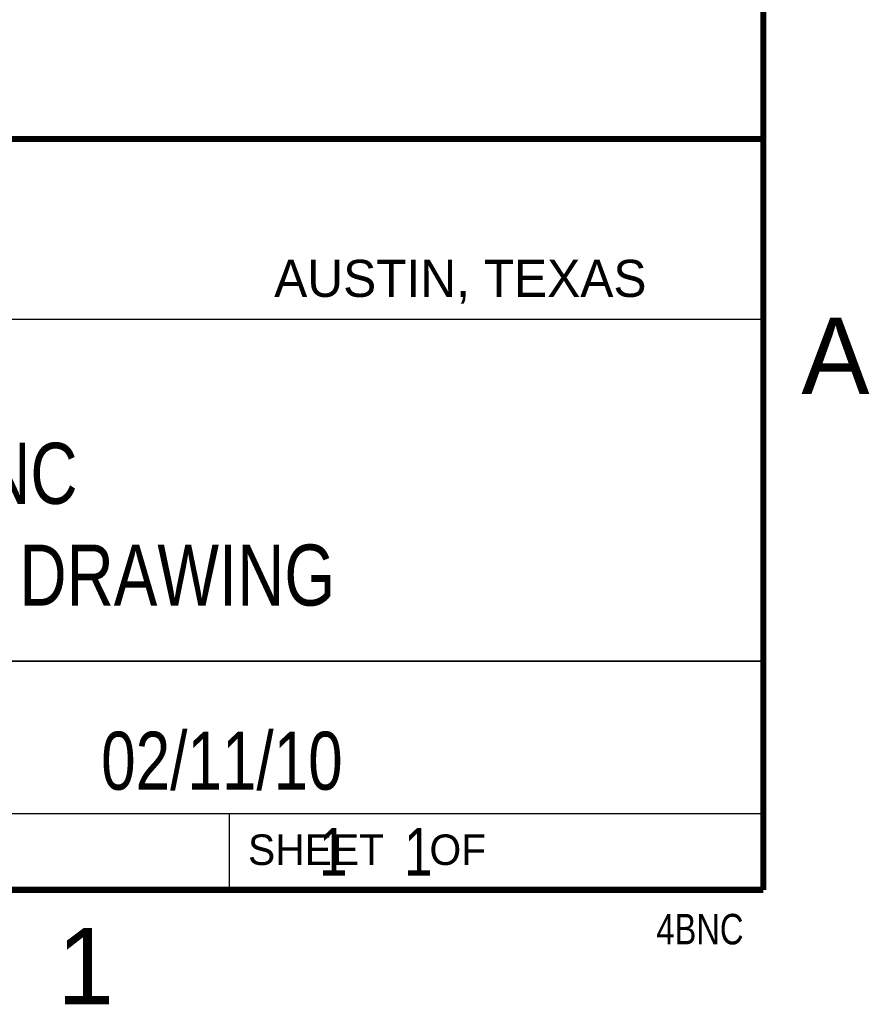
# Model space of a CAD drawing. Header units: inches. Extents: x 0 to 22, y 0 to 17.
# Tile 7 of 8: x 19.1 to 21.8, y 0.1 to 3.4. Entities that reach past the tile are written whole.
import ezdxf
from ezdxf.enums import TextEntityAlignment as Align

# ---------------------------------------------------------------- set-up
doc = ezdxf.new("R2010")
doc.units = ezdxf.units.IN
doc.header["$LTSCALE"] = 1.21
doc.header["$MEASUREMENT"] = 0
doc.layers.get('0').update_dxf_attribs({"linetype": 'CONTINUOUS'})
doc.styles.get("Standard").update_dxf_attribs({"font": 'txt', "width": 0.8})

msp = doc.modelspace()

# ---------------------------------------------------------------- linework, layer by layer
at = {"color": 2, "linetype": 'CONTINUOUS'}
for p, q in [((16.3737, 2.9596), (21.5037, 2.9596)), ((16.375, 2.96), (21.5, 2.96)), ((21.5037, 2.9596), (21.5037, 1.2496)), ((16.7288, 2.37), (21.5, 2.37)), ((16.3737, 1.2496), (21.5037, 1.2496)), ((18.01, 1.25), (21.5, 1.25)), ((21.5, 1.25), (21.5, 0.75)), ((16.375, 0.75), (21.5, 0.75)), ((18.01, 0.75), (21.5, 0.75)), ((19.75, 0.75), (21.5, 0.75)), ((19.75, 0.75), (19.75, 0.5)), ((21.5, 0.75), (21.5, 0.5)), ((19.75, 0.5), (21.5, 0.5)), ((20.4977, 0.4994), (21.4977, 0.4994)), ((20.4977, 0.4994), (20.4977, 0.4989)), ((20.4977, 0.4989), (21.4977, 0.4989)), ((21.4977, 0.4994), (21.4977, 0.4989))]:
    msp.add_line(p, q, dxfattribs=at)
at = {"color": 7, "linetype": 'CONTINUOUS', "const_width": 0.02}
for points in [[(21.5, 0.5), (21.5, 16.5)], [(13.6, 2.9595), (21.5, 2.96)], [(0.5, 0.5), (21.5, 0.5)]]:
    msp.add_lwpolyline(points, dxfattribs=at)

# ---------------------------------------------------------------- texts
at = {"color": 2, "linetype": 'CONTINUOUS'}
for s, height, p in [('AUSTIN, TEXAS', 0.121576, (19.898, 2.4426)), ('A', 0.25, (21.625, 2.125)), ('SHEET    OF', 0.1, (19.8121, 0.5815)), ('1', 0.25, (19.1875, 0.125))]:
    msp.add_text(s, height=height, dxfattribs=at).set_placement(p)
at = {"color": 7, "linetype": 'CONTINUOUS', "width": 0.8}
msp.add_text('02/11/10 ', height=0.19, dxfattribs=at).set_placement((19.755, 0.8281), align=Align.CENTER)
at = {"color": 2, "linetype": 'CONTINUOUS', "width": 0.8}
msp.add_text('4BNC', height=0.1, dxfattribs=at).set_placement((21.4352, 0.3213), align=Align.RIGHT)
at = {"color": 7, "linetype": 'CONTINUOUS'}
for s, insert, char_height, width, attachment_point in [('4 BNC\\PCUSTOMER DRAWING', (18.9387, 1.9646), 0.2, 2.56, 2), ('     1    1', (19.8125, 0.7031), 0.15625, 1.375, 1)]:
    msp.add_mtext(s, dxfattribs=dict(at, insert=insert, char_height=char_height, width=width, attachment_point=attachment_point))

doc.saveas('drawing.dxf')
